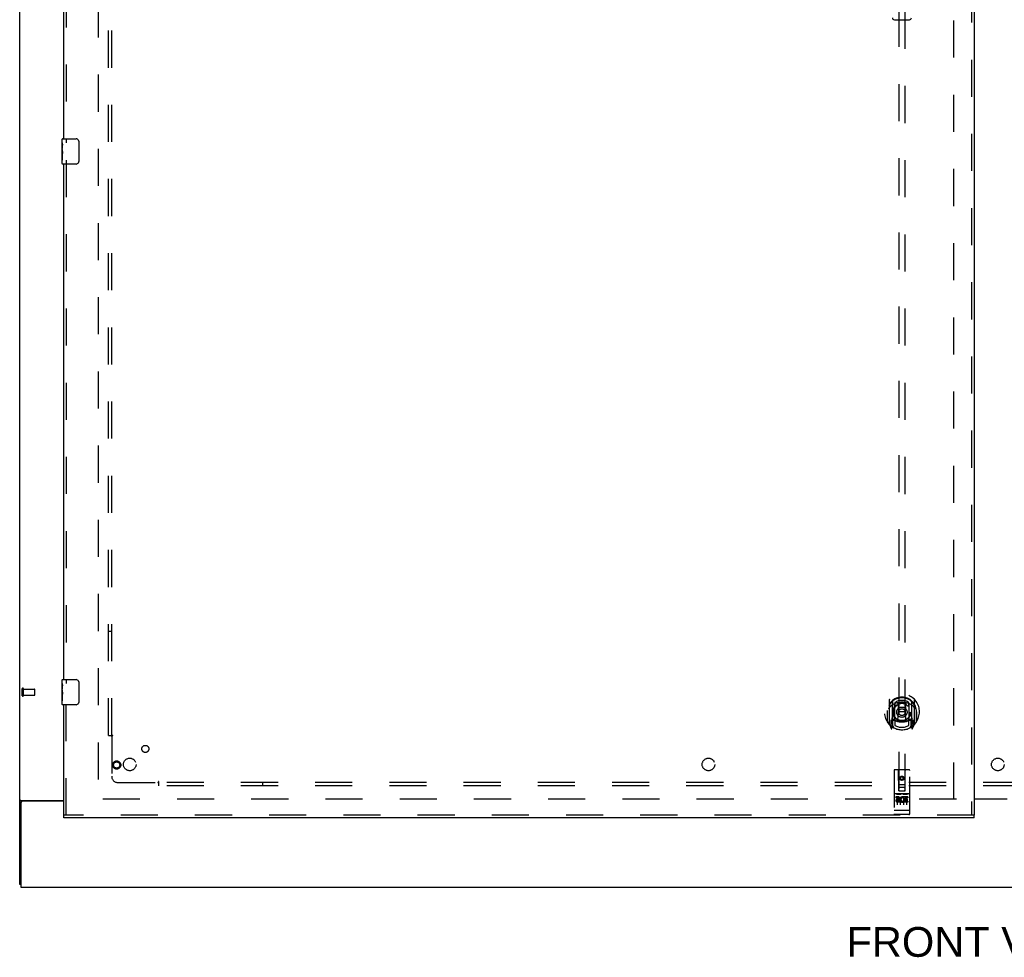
# Model space of a CAD drawing. Header units: inches. Extents: x 0 to 268, y 0 to 174.
# Tile 3 of 77: x 54 to 93, y 46 to 83. Entities that reach past the tile are written whole.
import ezdxf

# ---------------------------------------------------------------- set-up
doc = ezdxf.new("R2010")
doc.units = ezdxf.units.IN
doc.header["$LTSCALE"] = 14.749625
doc.header["$MEASUREMENT"] = 0
doc.linetypes.add('HIDDEN', pattern=[0.2, 0.1, -0.1])
doc.layers.get('0').update_dxf_attribs({"linetype": 'CONTINUOUS'})
for name, color, linetype in [('DEFAULT_2', 8, 'HIDDEN'), ('DIMENSIONS', 7, 'CONTINUOUS'), ('LEFTHAND_DOOR_ASSEMBLY', 7, 'CONTINUOUS'), ('SUBPANEL', 7, 'CONTINUOUS')]:
    doc.layers.add(name, color=color, linetype=linetype)
doc.styles.get("Standard").update_dxf_attribs({"font": 'arial.ttf'})

msp = doc.modelspace()

# ---------------------------------------------------------------- linework, layer by layer
at = {"color": 3, "linetype": 'Continuous'}
for p, q in [((54.158, 48.511), (54.158, 128.303)), ((54.199, 51.855), (55.908, 51.855)), ((54.21, 51.764), (54.21, 48.407)), ((55.908, 51.824), (54.27, 51.824)), ((92.096, 51.922), (93.408, 51.922)), ((93.408, 51.907), (92.096, 51.907)), ((54.21, 48.407), (131.856, 48.407))]:
    msp.add_line(p, q, dxfattribs=at)
at = {"color": 7, "linetype": 'Continuous'}
for p, q in [((54.262, 51.825), (54.158, 51.825)), ((54.262, 51.823), (54.262, 51.825)), ((54.21, 48.511), (54.158, 48.511))]:
    msp.add_line(p, q, dxfattribs=at)
at = {"color": 3, "linetype": 'Continuous'}
msp.add_lwpolyline([(54.199, 51.855), (54.197, 51.854), (54.195, 51.852), (54.193, 51.851), (54.19, 51.849), (54.187, 51.847), (54.184, 51.846), (54.181, 51.844), (54.178, 51.843), (54.175, 51.842), (54.173, 51.84), (54.17, 51.839), (54.168, 51.837), (54.165, 51.835), (54.163, 51.834), (54.162, 51.832), (54.16, 51.83), (54.159, 51.829), (54.159, 51.827), (54.158, 51.826), (54.158, 51.825)], dxfattribs=at)
at = {"color": 7, "linetype": 'Continuous'}
for points in [[(54.264, 51.829), (54.263, 51.827), (54.262, 51.826), (54.262, 51.825)], [(54.281, 51.855), (54.281, 51.854), (54.281, 51.852), (54.281, 51.851), (54.281, 51.849), (54.28, 51.847), (54.279, 51.845), (54.278, 51.844), (54.277, 51.842), (54.275, 51.841), (54.274, 51.839), (54.272, 51.838), (54.27, 51.836), (54.269, 51.835), (54.267, 51.833), (54.266, 51.832), (54.265, 51.83), (54.264, 51.829)]]:
    msp.add_lwpolyline(points, dxfattribs=at)
at = {"color": 3, "linetype": 'Continuous'}
msp.add_arc((54.27, 51.764), 0.06, 90, 180, dxfattribs=at)
at = {"layer": 'DEFAULT_2', "color": 8, "linetype": 'HIDDEN'}
for p, q in [((57.283, 124.959), (57.283, 51.855)), ((91.283, 51.886), (91.283, 124.928)), ((54.262, 56.015), (54.262, 56.299)), ((54.305, 56.015), (54.305, 56.299)), ((54.305, 56.281), (54.752, 56.281)), ((54.305, 56.033), (54.752, 56.033)), ((54.762, 56.043), (54.762, 56.271)), ((91.387, 51.907), (57.297, 51.907))]:
    msp.add_line(p, q, dxfattribs=at)
for centre, radius, start, end in [((54.284, 56.299), 0.0215, 360, 180), ((54.284, 56.015), 0.0215, 180, 0), ((54.752, 56.271), 0.01, 360, 90), ((54.752, 56.043), 0.01, 270, 0)]:
    msp.add_arc(centre, radius, start, end, dxfattribs=at)
at = {"layer": 'LEFTHAND_DOOR_ASSEMBLY', "color": 8, "linetype": 'HIDDEN'}
for p, q in [((91.992, 125.553), (91.992, 51.261)), ((56.012, 98.812), (56.012, 78.002)), ((89.096, 86.236), (89.096, 52.235)), ((89.346, 52.235), (89.346, 86.236)), ((56.012, 77.312), (56.012, 56.502)), ((56.012, 51.261), (56.012, 55.812)), ((88.721, 55.862), (88.721, 54.895)), ((88.838, 55.809), (88.838, 54.792)), ((88.846, 55.784), (88.846, 54.781)), ((88.938, 55.061), (88.938, 55.692)), ((88.946, 55.744), (88.946, 55.641)), ((89.058, 55.718), (89.088, 55.379)), ((89.383, 55.718), (89.353, 55.379)), ((89.496, 55.641), (89.496, 55.744)), ((89.503, 55.692), (89.503, 55.061)), ((89.596, 55.784), (89.596, 54.781)), ((89.603, 55.809), (89.603, 54.792)), ((89.721, 54.895), (89.721, 55.862)), ((88.638, 55.379), (88.653, 55.379)), ((88.638, 55.379), (88.638, 54.99)), ((88.646, 55.425), (88.646, 55.428)), ((88.646, 54.968), (88.646, 55.425)), ((89.058, 55.034), (89.088, 55.379)), ((89.353, 55.379), (89.088, 55.379)), ((89.384, 55.034), (89.353, 55.379)), ((89.803, 55.379), (89.788, 55.379)), ((89.796, 55.425), (89.796, 55.428)), ((89.796, 54.968), (89.796, 55.425)), ((89.803, 55.379), (89.803, 54.99)), ((88.725, 54.884), (88.795, 54.709)), ((88.838, 55.05), (88.778, 55.05)), ((88.778, 55.05), (88.778, 54.9)), ((88.778, 54.9), (88.846, 54.9)), ((88.816, 54.953), (88.787, 54.907)), ((88.817, 54.789), (88.821, 54.786)), ((88.824, 54.712), (88.838, 54.792)), ((88.916, 54.731), (88.846, 54.84)), ((88.848, 55.013), (88.848, 54.805)), ((88.938, 55.051), (88.866, 55.051)), ((88.934, 55.033), (88.868, 55.033)), ((88.946, 55.08), (88.946, 54.827)), ((89.496, 54.827), (89.496, 55.08)), ((89.576, 55.051), (89.503, 55.051)), ((89.573, 55.033), (89.507, 55.033)), ((89.596, 54.84), (89.526, 54.731)), ((89.593, 54.805), (89.593, 55.013)), ((89.596, 54.9), (89.663, 54.9)), ((89.663, 55.05), (89.603, 55.05)), ((89.603, 54.792), (89.618, 54.712)), ((89.624, 54.789), (89.625, 54.789)), ((89.625, 54.789), (89.625, 54.789)), ((89.625, 54.789), (89.625, 54.789)), ((89.655, 54.907), (89.626, 54.953)), ((89.646, 54.709), (89.716, 54.884)), ((89.663, 54.9), (89.663, 55.05)), ((88.908, 53.045), (88.908, 51.32)), ((89.503, 53.075), (88.938, 53.075)), ((89.094, 52.235), (89.091, 53.045)), ((89.347, 52.235), (89.351, 53.045)), ((89.533, 51.32), (89.533, 53.045)), ((89.093, 52.485), (89.348, 52.485)), ((89.221, 52.807), (89.158, 52.771)), ((89.158, 52.771), (89.168, 52.765)), ((89.158, 52.771), (89.158, 52.699)), ((89.158, 52.699), (89.168, 52.705)), ((89.158, 52.699), (89.221, 52.663)), ((89.221, 52.796), (89.168, 52.765)), ((89.168, 52.765), (89.168, 52.705)), ((89.168, 52.705), (89.221, 52.674)), ((89.283, 52.771), (89.221, 52.807)), ((89.221, 52.807), (89.221, 52.796)), ((89.273, 52.765), (89.221, 52.796)), ((89.221, 52.674), (89.273, 52.705)), ((89.221, 52.663), (89.283, 52.699)), ((89.221, 52.663), (89.221, 52.674)), ((89.283, 52.771), (89.273, 52.765)), ((89.273, 52.705), (89.273, 52.765)), ((89.283, 52.699), (89.273, 52.705)), ((89.283, 52.699), (89.283, 52.771)), ((89.503, 52.118), (88.938, 52.118)), ((89.01, 52.102), (89.182, 52.102)), ((89.094, 52.235), (89.096, 52.235)), ((89.096, 52.235), (89.346, 52.235)), ((89.306, 52.36), (89.136, 52.36)), ((89.26, 52.102), (89.432, 52.102)), ((89.346, 52.235), (89.347, 52.235)), ((89.076, 51.996), (88.984, 51.996)), ((88.984, 51.996), (88.984, 51.953)), ((89.076, 51.953), (88.984, 51.953)), ((89.033, 51.987), (89.033, 51.681)), ((89.08, 51.91), (89.034, 51.91)), ((89.076, 51.869), (89.048, 51.869)), ((89.14, 51.825), (89.048, 51.825)), ((89.14, 51.782), (89.048, 51.782)), ((89.14, 51.825), (89.14, 51.782)), ((89.158, 51.987), (89.158, 51.681)), ((89.272, 51.831), (89.289, 51.791)), ((89.283, 51.987), (89.283, 51.681)), ((89.297, 51.96), (89.284, 51.941)), ((89.293, 51.985), (89.297, 51.983)), ((89.453, 51.996), (89.297, 51.996)), ((89.297, 51.996), (89.297, 51.983)), ((89.297, 51.96), (89.297, 51.782)), ((89.453, 51.782), (89.297, 51.782)), ((89.453, 51.953), (89.339, 51.953)), ((89.339, 51.953), (89.339, 51.91)), ((89.431, 51.91), (89.339, 51.91)), ((89.431, 51.867), (89.339, 51.867)), ((89.339, 51.867), (89.339, 51.825)), ((89.453, 51.825), (89.339, 51.825)), ((89.408, 51.987), (89.408, 51.681)), ((89.431, 51.91), (89.431, 51.867)), ((89.453, 51.996), (89.453, 51.953)), ((89.453, 51.825), (89.453, 51.782)), ((88.926, 51.448), (88.925, 51.448)), ((88.927, 51.448), (88.926, 51.448)), ((88.928, 51.448), (88.927, 51.448)), ((88.929, 51.448), (88.928, 51.448)), ((88.928, 51.448), (88.928, 51.448)), ((88.93, 51.448), (88.929, 51.448)), ((88.931, 51.448), (88.93, 51.448)), ((88.932, 51.448), (88.931, 51.448)), ((88.933, 51.448), (88.932, 51.448)), ((88.932, 51.448), (88.932, 51.448)), ((88.934, 51.448), (88.933, 51.448)), ((88.935, 51.448), (88.934, 51.448)), ((88.936, 51.448), (88.935, 51.448)), ((88.937, 51.448), (88.936, 51.448)), ((88.938, 51.448), (88.937, 51.448)), ((88.937, 51.448), (88.937, 51.448)), ((89.504, 51.448), (88.938, 51.448)), ((89.503, 51.29), (88.938, 51.29)), ((89.504, 51.448), (89.505, 51.448)), ((89.505, 51.448), (89.506, 51.448)), ((89.505, 51.448), (89.505, 51.448)), ((89.506, 51.448), (89.507, 51.448)), ((89.507, 51.448), (89.508, 51.448)), ((89.508, 51.448), (89.509, 51.448)), ((89.509, 51.448), (89.51, 51.448)), ((89.51, 51.448), (89.511, 51.448)), ((89.51, 51.448), (89.51, 51.448)), ((89.511, 51.448), (89.512, 51.448)), ((89.512, 51.448), (89.513, 51.448)), ((89.513, 51.448), (89.514, 51.448)), ((89.514, 51.448), (89.515, 51.448)), ((89.514, 51.448), (89.514, 51.448)), ((89.515, 51.448), (89.516, 51.448)), ((89.516, 51.448), (89.517, 51.448)), ((89.517, 51.448), (89.517, 51.449)), ((92.096, 51.261), (55.908, 51.261))]:
    msp.add_line(p, q, dxfattribs=at)
at = {"layer": 'LEFTHAND_DOOR_ASSEMBLY', "color": 3, "linetype": 'Continuous'}
for p, q in [((92.096, 125.553), (92.096, 51.261)), ((55.908, 78.157), (55.908, 98.657)), ((55.908, 56.657), (55.908, 77.157)), ((55.908, 51.261), (55.908, 55.657)), ((92.096, 51.157), (55.908, 51.157))]:
    msp.add_line(p, q, dxfattribs=at)
at = {"layer": 'LEFTHAND_DOOR_ASSEMBLY', "color": 7, "linetype": 'Continuous'}
for p, q in [((88.921, 82.895), (89.521, 82.895)), ((55.848, 77.997), (55.848, 78.142)), ((55.848, 77.739), (55.848, 77.996)), ((55.854, 77.94), (55.848, 77.94)), ((55.855, 77.772), (55.855, 77.909)), ((55.863, 78.157), (56.403, 78.157)), ((56.503, 78.057), (56.503, 77.257)), ((55.848, 77.772), (55.855, 77.772)), ((55.848, 77.172), (55.848, 77.736)), ((55.85, 77.709), (55.848, 77.709)), ((55.848, 77.578), (55.854, 77.578)), ((55.848, 77.542), (55.855, 77.542)), ((55.855, 77.311), (55.855, 77.542)), ((55.848, 77.479), (55.855, 77.479)), ((55.848, 77.311), (55.855, 77.311)), ((56.403, 77.157), (55.863, 77.157)), ((55.848, 56.497), (55.848, 56.642)), ((55.848, 56.239), (55.848, 56.496)), ((55.854, 56.44), (55.848, 56.44)), ((55.855, 56.272), (55.855, 56.409)), ((55.863, 56.657), (56.403, 56.657)), ((56.503, 56.557), (56.503, 55.757)), ((55.848, 56.272), (55.855, 56.272)), ((55.848, 55.672), (55.848, 56.236)), ((55.85, 56.209), (55.848, 56.209)), ((55.848, 56.078), (55.854, 56.078)), ((55.848, 56.042), (55.855, 56.042)), ((55.848, 55.979), (55.855, 55.979)), ((55.855, 55.811), (55.855, 56.042)), ((55.848, 55.811), (55.855, 55.811)), ((56.403, 55.657), (55.863, 55.657)), ((55.908, 51.157), (55.908, 51.261)), ((92.096, 51.157), (92.096, 51.261))]:
    msp.add_line(p, q, dxfattribs=at)
for points in [[(55.848, 77.996), (55.848, 77.993), (55.849, 77.988), (55.849, 77.983), (55.851, 77.97)], [(55.851, 77.97), (55.852, 77.962), (55.853, 77.954), (55.854, 77.945)], [(55.854, 77.945), (55.854, 77.936), (55.855, 77.927), (55.855, 77.918), (55.855, 77.909)], [(56.497, 78.093), (56.499, 78.088), (56.5, 78.082), (56.501, 78.076), (56.502, 78.07), (56.503, 78.063), (56.503, 78.057)], [(55.848, 77.739), (55.848, 77.731), (55.849, 77.722), (55.85, 77.711)], [(55.85, 77.711), (55.853, 77.678), (55.853, 77.666), (55.854, 77.653), (55.855, 77.641), (55.855, 77.628), (55.855, 77.615), (55.855, 77.602), (55.855, 77.59), (55.854, 77.577), (55.853, 77.565), (55.853, 77.553)], [(56.503, 77.257), (56.503, 77.251), (56.502, 77.245), (56.501, 77.239), (56.5, 77.233), (56.499, 77.227), (56.497, 77.221)], [(55.848, 56.496), (55.848, 56.493), (55.849, 56.488), (55.849, 56.483), (55.851, 56.47)], [(55.851, 56.47), (55.852, 56.462), (55.853, 56.454), (55.854, 56.445)], [(55.854, 56.445), (55.854, 56.436), (55.855, 56.427), (55.855, 56.418), (55.855, 56.409)], [(56.497, 56.593), (56.499, 56.588), (56.5, 56.582), (56.501, 56.576), (56.502, 56.57), (56.503, 56.563), (56.503, 56.557)], [(55.848, 56.239), (55.848, 56.231), (55.849, 56.222), (55.85, 56.211)], [(55.85, 56.211), (55.853, 56.178), (55.853, 56.166), (55.854, 56.153), (55.855, 56.141), (55.855, 56.128), (55.855, 56.115), (55.855, 56.102), (55.855, 56.09), (55.854, 56.077), (55.853, 56.065), (55.853, 56.053)], [(56.503, 55.757), (56.503, 55.751), (56.502, 55.745), (56.501, 55.739), (56.5, 55.733), (56.499, 55.727), (56.497, 55.721)]]:
    msp.add_lwpolyline(points, dxfattribs=at)
at = {"layer": 'LEFTHAND_DOOR_ASSEMBLY', "color": 8, "linetype": 'HIDDEN'}
for points in [[(88.766, 55.594), (88.765, 55.592), (88.763, 55.591), (88.762, 55.59), (88.76, 55.588), (88.759, 55.587), (88.757, 55.585), (88.755, 55.583), (88.754, 55.582), (88.752, 55.58), (88.75, 55.578), (88.748, 55.576), (88.746, 55.574), (88.744, 55.572), (88.743, 55.57), (88.741, 55.567), (88.739, 55.565), (88.736, 55.563), (88.734, 55.56), (88.732, 55.557), (88.73, 55.555), (88.728, 55.552), (88.726, 55.549), (88.723, 55.546), (88.721, 55.543), (88.719, 55.539), (88.716, 55.536), (88.714, 55.532), (88.711, 55.528), (88.708, 55.525), (88.706, 55.52), (88.703, 55.516), (88.7, 55.512), (88.697, 55.507), (88.694, 55.502), (88.691, 55.497), (88.688, 55.492)], [(89.033, 55.735), (89.038, 55.737), (89.044, 55.738), (89.049, 55.74), (89.055, 55.741), (89.06, 55.742), (89.065, 55.744), (89.071, 55.745), (89.076, 55.746), (89.082, 55.747), (89.087, 55.748), (89.093, 55.749), (89.098, 55.75), (89.104, 55.751), (89.109, 55.752), (89.115, 55.753), (89.12, 55.754), (89.126, 55.755), (89.131, 55.755), (89.137, 55.756), (89.143, 55.757), (89.148, 55.757), (89.154, 55.758), (89.159, 55.758), (89.165, 55.759), (89.17, 55.759), (89.176, 55.76), (89.182, 55.76), (89.187, 55.76), (89.193, 55.761), (89.198, 55.761), (89.204, 55.761), (89.21, 55.761), (89.215, 55.761), (89.221, 55.761), (89.226, 55.761), (89.232, 55.761), (89.238, 55.761), (89.243, 55.761), (89.249, 55.761), (89.254, 55.76), (89.26, 55.76), (89.266, 55.76), (89.271, 55.759), (89.277, 55.759), (89.282, 55.758), (89.288, 55.758), (89.293, 55.757), (89.299, 55.757), (89.305, 55.756), (89.31, 55.755), (89.316, 55.755), (89.321, 55.754), (89.327, 55.753), (89.332, 55.752), (89.338, 55.751), (89.343, 55.75), (89.349, 55.749), (89.354, 55.748), (89.36, 55.747), (89.365, 55.746), (89.371, 55.745), (89.376, 55.744), (89.382, 55.742), (89.387, 55.741), (89.393, 55.74), (89.398, 55.738), (89.403, 55.737), (89.409, 55.735)], [(89.753, 55.492), (89.75, 55.497), (89.747, 55.502), (89.744, 55.507), (89.741, 55.512), (89.739, 55.516), (89.736, 55.52), (89.733, 55.525), (89.73, 55.528), (89.728, 55.532), (89.725, 55.536), (89.723, 55.539), (89.721, 55.543), (89.718, 55.546), (89.716, 55.549), (89.714, 55.552), (89.712, 55.555), (89.709, 55.557), (89.707, 55.56), (89.705, 55.563), (89.703, 55.565), (89.701, 55.567), (89.699, 55.57), (89.697, 55.572), (89.695, 55.574), (89.693, 55.576), (89.692, 55.578), (89.69, 55.58), (89.688, 55.582), (89.686, 55.583), (89.685, 55.585), (89.683, 55.587), (89.681, 55.588), (89.68, 55.59), (89.678, 55.591), (89.677, 55.592), (89.675, 55.594)], [(89.003, 52.1), (89.003, 52.101), (89.003, 52.101), (89.004, 52.101), (89.004, 52.101), (89.004, 52.101), (89.004, 52.101), (89.004, 52.101), (89.004, 52.101), (89.004, 52.101), (89.004, 52.101), (89.004, 52.101), (89.004, 52.101), (89.005, 52.101), (89.005, 52.101), (89.005, 52.101), (89.005, 52.101), (89.005, 52.101), (89.005, 52.101), (89.005, 52.101), (89.005, 52.101), (89.006, 52.101), (89.006, 52.101), (89.006, 52.101), (89.006, 52.101), (89.006, 52.101), (89.006, 52.101), (89.006, 52.101), (89.007, 52.101), (89.007, 52.101), (89.007, 52.101), (89.007, 52.102), (89.007, 52.102), (89.007, 52.102), (89.008, 52.102), (89.008, 52.102), (89.008, 52.102), (89.008, 52.102), (89.008, 52.102), (89.008, 52.102), (89.009, 52.102), (89.009, 52.102), (89.009, 52.102), (89.009, 52.102), (89.009, 52.102), (89.01, 52.102)], [(89.182, 52.102), (89.182, 52.102), (89.182, 52.102), (89.182, 52.102), (89.183, 52.102), (89.183, 52.102), (89.183, 52.102), (89.183, 52.102), (89.183, 52.102), (89.184, 52.102), (89.184, 52.102), (89.184, 52.102), (89.184, 52.102), (89.184, 52.102), (89.184, 52.102), (89.185, 52.102), (89.185, 52.101), (89.185, 52.101), (89.185, 52.101), (89.185, 52.101), (89.185, 52.101), (89.185, 52.101), (89.186, 52.101), (89.186, 52.101), (89.186, 52.101), (89.186, 52.101), (89.186, 52.101), (89.186, 52.101), (89.186, 52.101), (89.187, 52.101), (89.187, 52.101), (89.187, 52.101), (89.187, 52.101), (89.187, 52.101), (89.187, 52.101), (89.187, 52.101), (89.187, 52.101), (89.187, 52.101), (89.188, 52.101), (89.188, 52.101), (89.188, 52.101), (89.188, 52.101), (89.188, 52.101), (89.188, 52.101), (89.188, 52.101), (89.188, 52.101), (89.188, 52.1)], [(89.253, 52.1), (89.253, 52.101), (89.253, 52.101), (89.254, 52.101), (89.254, 52.101), (89.254, 52.101), (89.254, 52.101), (89.254, 52.101), (89.254, 52.101), (89.254, 52.101), (89.254, 52.101), (89.254, 52.101), (89.254, 52.101), (89.255, 52.101), (89.255, 52.101), (89.255, 52.101), (89.255, 52.101), (89.255, 52.101), (89.255, 52.101), (89.255, 52.101), (89.255, 52.101), (89.256, 52.101), (89.256, 52.101), (89.256, 52.101), (89.256, 52.101), (89.256, 52.101), (89.256, 52.101), (89.256, 52.101), (89.257, 52.101), (89.257, 52.101), (89.257, 52.101), (89.257, 52.102), (89.257, 52.102), (89.257, 52.102), (89.258, 52.102), (89.258, 52.102), (89.258, 52.102), (89.258, 52.102), (89.258, 52.102), (89.258, 52.102), (89.259, 52.102), (89.259, 52.102), (89.259, 52.102), (89.259, 52.102), (89.259, 52.102), (89.26, 52.102)], [(89.432, 52.102), (89.432, 52.102), (89.432, 52.102), (89.432, 52.102), (89.433, 52.102), (89.433, 52.102), (89.433, 52.102), (89.433, 52.102), (89.433, 52.102), (89.434, 52.102), (89.434, 52.102), (89.434, 52.102), (89.434, 52.102), (89.434, 52.102), (89.434, 52.102), (89.435, 52.102), (89.435, 52.101), (89.435, 52.101), (89.435, 52.101), (89.435, 52.101), (89.435, 52.101), (89.435, 52.101), (89.436, 52.101), (89.436, 52.101), (89.436, 52.101), (89.436, 52.101), (89.436, 52.101), (89.436, 52.101), (89.436, 52.101), (89.437, 52.101), (89.437, 52.101), (89.437, 52.101), (89.437, 52.101), (89.437, 52.101), (89.437, 52.101), (89.437, 52.101), (89.437, 52.101), (89.437, 52.101), (89.438, 52.101), (89.438, 52.101), (89.438, 52.101), (89.438, 52.101), (89.438, 52.101), (89.438, 52.101), (89.438, 52.101), (89.438, 52.101), (89.438, 52.1)], [(88.925, 51.448), (88.925, 51.448), (88.924, 51.449), (88.924, 51.449), (88.923, 51.449), (88.923, 51.449), (88.923, 51.449), (88.922, 51.449), (88.922, 51.449), (88.922, 51.449), (88.921, 51.449), (88.921, 51.449), (88.921, 51.449), (88.92, 51.449), (88.92, 51.449), (88.92, 51.449), (88.919, 51.449), (88.919, 51.449), (88.919, 51.449), (88.918, 51.45), (88.918, 51.45), (88.918, 51.45), (88.917, 51.45), (88.917, 51.45), (88.917, 51.45), (88.916, 51.45), (88.916, 51.45), (88.916, 51.45), (88.916, 51.45), (88.915, 51.45), (88.915, 51.45), (88.915, 51.45), (88.915, 51.451), (88.914, 51.451), (88.914, 51.451), (88.914, 51.451), (88.914, 51.451), (88.913, 51.451), (88.913, 51.451), (88.913, 51.451), (88.913, 51.451), (88.912, 51.451), (88.912, 51.451), (88.912, 51.452), (88.912, 51.452), (88.912, 51.452), (88.911, 51.452), (88.911, 51.452), (88.911, 51.452), (88.911, 51.452), (88.911, 51.452), (88.911, 51.452), (88.91, 51.452), (88.91, 51.452), (88.91, 51.453), (88.91, 51.453), (88.91, 51.453), (88.91, 51.453), (88.91, 51.453), (88.909, 51.453), (88.909, 51.453), (88.909, 51.453), (88.909, 51.453), (88.909, 51.453), (88.909, 51.454), (88.909, 51.454), (88.909, 51.454), (88.909, 51.454), (88.909, 51.454), (88.909, 51.454), (88.909, 51.454), (88.908, 51.454), (88.908, 51.454), (88.908, 51.454), (88.908, 51.455), (88.908, 51.455), (88.908, 51.455), (88.908, 51.455), (88.908, 51.455), (88.908, 51.455)], [(89.517, 51.449), (89.518, 51.449), (89.518, 51.449), (89.519, 51.449), (89.519, 51.449), (89.519, 51.449), (89.52, 51.449), (89.52, 51.449), (89.52, 51.449), (89.521, 51.449), (89.521, 51.449), (89.521, 51.449), (89.522, 51.449), (89.522, 51.449), (89.522, 51.449), (89.523, 51.449), (89.523, 51.449), (89.523, 51.45), (89.524, 51.45), (89.524, 51.45), (89.524, 51.45), (89.525, 51.45), (89.525, 51.45), (89.525, 51.45), (89.525, 51.45), (89.526, 51.45), (89.526, 51.45), (89.526, 51.45), (89.526, 51.45), (89.527, 51.45), (89.527, 51.451), (89.527, 51.451), (89.528, 51.451), (89.528, 51.451), (89.528, 51.451), (89.528, 51.451), (89.528, 51.451), (89.529, 51.451), (89.529, 51.451), (89.529, 51.451), (89.529, 51.451), (89.53, 51.452), (89.53, 51.452), (89.53, 51.452), (89.53, 51.452), (89.53, 51.452), (89.531, 51.452), (89.531, 51.452), (89.531, 51.452), (89.531, 51.452), (89.531, 51.452), (89.531, 51.452), (89.531, 51.453), (89.532, 51.453), (89.532, 51.453), (89.532, 51.453), (89.532, 51.453), (89.532, 51.453), (89.532, 51.453), (89.532, 51.453), (89.532, 51.453), (89.533, 51.453), (89.533, 51.454), (89.533, 51.454), (89.533, 51.454), (89.533, 51.454), (89.533, 51.454), (89.533, 51.454), (89.533, 51.454), (89.533, 51.454), (89.533, 51.454), (89.533, 51.454), (89.533, 51.455), (89.533, 51.455), (89.533, 51.455), (89.533, 51.455), (89.533, 51.455), (89.533, 51.455)]]:
    msp.add_lwpolyline(points, dxfattribs=at)
for centre, radius in [((89.221, 55.361), 0.35), ((89.221, 55.361), 0.335), ((89.221, 55.361), 0.205), ((89.221, 55.361), 0.133), ((58.012, 53.261), 0.164), ((58.012, 53.261), 0.124), ((89.221, 52.735), 0.085), ((89.221, 52.735), 0.0845)]:
    msp.add_circle(centre, radius, dxfattribs=at)
at = {"layer": 'LEFTHAND_DOOR_ASSEMBLY', "color": 7, "linetype": 'Continuous'}
for centre, radius, start, end in [((88.921, 82.974), 0.0787, 181, 270), ((89.521, 82.974), 0.0787, 270, 359), ((55.863, 78.142), 0.015, 90, 180), ((56.403, 78.057), 0.1, 21.1999, 90), ((55.863, 77.172), 0.015, 180, 270), ((56.403, 77.257), 0.1, 270, 338.7946), ((55.863, 56.642), 0.015, 90, 180), ((56.403, 56.557), 0.1, 21.1999, 90), ((55.863, 55.672), 0.015, 180, 270), ((56.403, 55.757), 0.1, 270, 338.7946)]:
    msp.add_arc(centre, radius, start, end, dxfattribs=at)
at = {"layer": 'LEFTHAND_DOOR_ASSEMBLY', "color": 8, "linetype": 'HIDDEN'}
for centre, radius, start, end in [((89.221, 55.379), 0.7, 305.5126, 234.4874), ((89.221, 55.376), 0.583, 0.2464, 179.7536), ((89.221, 55.351), 0.58, 7.6622, 172.3378), ((88.736, 55.862), 0.015, 135.0748, 180), ((89.221, 55.061), 0.7, 49.529, 130.471), ((88.853, 55.809), 0.015, 130.3587, 180), ((88.866, 55.784), 0.02, 129.3378, 179.9984), ((88.953, 55.692), 0.015, 112.9863, 180), ((89.221, 55.351), 0.48, 55.0461, 124.9539), ((88.976, 55.641), 0.03, 180, 311.1261), ((89.221, 55.361), 0.343, 48.8739, 131.1261), ((89.038, 55.716), 0.02, 5.0796, 105.5752), ((89.403, 55.716), 0.02, 74.4248, 174.9204), ((89.466, 55.641), 0.03, 228.8739, 360), ((89.488, 55.692), 0.015, 0, 67.0137), ((89.576, 55.784), 0.02, 0, 50.6594), ((89.588, 55.809), 0.015, 0, 49.6413), ((89.706, 55.862), 0.015, 0, 44.9252), ((88.666, 55.425), 0.02, 172.3378, 180), ((89.776, 55.425), 0.02, 0, 7.6622), ((88.666, 54.968), 0.02, 180, 215.2961), ((89.221, 55.361), 0.7, 215.2961, 324.7039), ((88.736, 54.895), 0.015, 180, 224.9252), ((88.791, 54.905), 0.005, 147.3208, 270), ((89.221, 55.691), 0.7, 233.2319, 306.7681), ((88.826, 54.825), 0.02, 234.4874, 360), ((88.658, 55.055), 0.188, 327.3208, 360), ((88.828, 54.805), 0.02, 234.7457, 360), ((88.866, 55.031), 0.02, 90, 180), ((88.868, 55.013), 0.02, 90, 180), ((88.934, 55.013), 0.02, 66.536, 90), ((88.953, 55.061), 0.015, 180, 247.0137), ((89.221, 55.673), 0.7, 246.536, 293.464), ((88.976, 55.08), 0.03, 48.8739, 180), ((89.221, 55.361), 0.6, 242.7204, 297.2796), ((89.221, 55.361), 0.343, 228.8739, 311.1261), ((89.038, 55.036), 0.02, 254.3869, 354.9204), ((89.404, 55.036), 0.02, 185.0796, 285.6131), ((89.466, 55.08), 0.03, 0, 131.1261), ((89.488, 55.061), 0.015, 292.9863, 360), ((89.507, 55.013), 0.02, 90, 113.464), ((89.573, 55.013), 0.02, 0, 90), ((89.576, 55.031), 0.02, 0, 90), ((89.613, 54.805), 0.02, 180, 305.2543), ((89.784, 55.055), 0.188, 180, 212.6792), ((89.616, 54.825), 0.02, 180, 305.5126), ((89.651, 54.905), 0.005, 270, 32.6792), ((89.706, 54.895), 0.015, 315.0748, 360), ((89.776, 54.968), 0.02, 324.7039, 360), ((88.809, 54.714), 0.015, 201.8041, 350), ((88.866, 54.781), 0.02, 180, 238.5295), ((89.576, 54.781), 0.02, 301.4688, 359.9992), ((89.632, 54.714), 0.015, 190, 338.1959), ((88.938, 53.045), 0.03, 90, 180), ((89.061, 53.045), 0.03, 0, 90), ((89.381, 53.045), 0.03, 90, 180), ((89.503, 53.045), 0.03, 0, 90), ((88.938, 52.148), 0.03, 180, 270), ((89.136, 52.32), 0.04, 90, 180), ((89.136, 52.275), 0.04, 180, 270), ((89.306, 52.32), 0.04, 0, 90), ((89.306, 52.275), 0.04, 270, 360), ((89.503, 52.148), 0.03, 270, 360), ((89.048, 51.847), 0.0644, 102.2995, 270.0775), ((89.048, 51.847), 0.0219, 89.9011, 270), ((89.076, 51.932), 0.0635, 270, 90), ((89.076, 51.931), 0.0219, 280.307, 90), ((89.247, 51.889), 0.107, 64.2636, 293.4027), ((89.247, 51.889), 0.0639, 54.8895, 293.4026), ((88.938, 51.32), 0.03, 180, 270), ((89.503, 51.32), 0.03, 270, 360)]:
    msp.add_arc(centre, radius, start, end, dxfattribs=at)
at = {"layer": 'LEFTHAND_DOOR_ASSEMBLY', "color": 7, "linetype": 'Continuous'}
for centre in [(56.111, 77.573), (56.111, 56.073)]:
    msp.add_ellipse(centre, major_axis=(0.263, 0), ratio=0.432808, start_param=3.141593, end_param=3.321581, dxfattribs=at)
at = {"layer": 'SUBPANEL', "color": 8, "linetype": 'HIDDEN'}
for p, q in [((57.69, 54.438), (57.69, 122.376)), ((57.815, 54.438), (57.815, 122.376)), ((57.815, 58.563), (57.69, 58.563)), ((57.69, 54.438), (57.776, 54.438)), ((57.776, 54.438), (57.855, 54.438)), ((57.796, 54.421), (57.803, 54.414)), ((57.815, 54.403), (57.815, 52.813)), ((58.065, 52.563), (59.654, 52.563)), ((59.69, 52.525), (59.69, 52.604)), ((126.377, 52.563), (59.69, 52.563)), ((59.69, 52.438), (59.69, 52.525)), ((126.377, 52.438), (59.69, 52.438)), ((63.815, 52.563), (63.815, 52.438))]:
    msp.add_line(p, q, dxfattribs=at)
for points in [[(57.776, 54.438), (57.778, 54.437), (57.781, 54.435), (57.783, 54.433), (57.785, 54.431), (57.787, 54.43), (57.789, 54.428), (57.791, 54.426), (57.793, 54.425), (57.794, 54.423), (57.796, 54.421)], [(57.803, 54.414), (57.805, 54.412), (57.807, 54.41), (57.809, 54.408), (57.811, 54.406), (57.813, 54.405), (57.815, 54.403)], [(57.828, 54.413), (57.826, 54.411), (57.823, 54.409), (57.821, 54.408), (57.818, 54.406), (57.816, 54.405), (57.815, 54.403)], [(57.855, 54.438), (57.855, 54.436), (57.854, 54.435), (57.853, 54.433), (57.852, 54.431), (57.851, 54.429), (57.849, 54.428), (57.848, 54.426), (57.846, 54.424), (57.844, 54.423), (57.842, 54.421), (57.84, 54.42), (57.838, 54.419), (57.836, 54.417), (57.833, 54.416), (57.828, 54.413)], [(59.667, 52.582), (59.664, 52.577), (59.662, 52.575), (59.661, 52.572), (59.659, 52.57), (59.657, 52.567), (59.656, 52.565), (59.654, 52.563)], [(59.667, 52.55), (59.665, 52.552), (59.663, 52.554), (59.661, 52.556), (59.659, 52.558), (59.657, 52.56), (59.656, 52.562), (59.654, 52.563)], [(59.69, 52.604), (59.688, 52.604), (59.686, 52.603), (59.684, 52.602), (59.682, 52.601), (59.68, 52.599), (59.679, 52.598), (59.677, 52.596), (59.675, 52.595), (59.674, 52.593), (59.673, 52.591), (59.671, 52.589), (59.67, 52.587), (59.668, 52.585), (59.667, 52.582)], [(59.69, 52.525), (59.688, 52.527), (59.686, 52.53), (59.684, 52.532), (59.683, 52.534), (59.681, 52.536), (59.679, 52.538), (59.677, 52.54), (59.676, 52.541), (59.674, 52.543), (59.673, 52.545), (59.667, 52.55)]]:
    msp.add_lwpolyline(points, dxfattribs=at)
for centre, radius in [((59.152, 53.901), 0.141), ((58.533, 53.282), 0.25), ((81.533, 53.282), 0.25), ((93.033, 53.282), 0.25)]:
    msp.add_circle(centre, radius, dxfattribs=at)
msp.add_arc((58.065, 52.813), 0.25, 180, 270, dxfattribs=at)

# ---------------------------------------------------------------- texts
at = {"layer": 'DIMENSIONS', "color": 2, "linetype": 'Continuous', "insert": (92.205, 46.818), "char_height": 1.1831, "width": 10.35344, "attachment_point": 2, "line_spacing_factor": 0.9}
msp.add_mtext('FRONT VIEW', dxfattribs=at)

doc.saveas('drawing.dxf')
